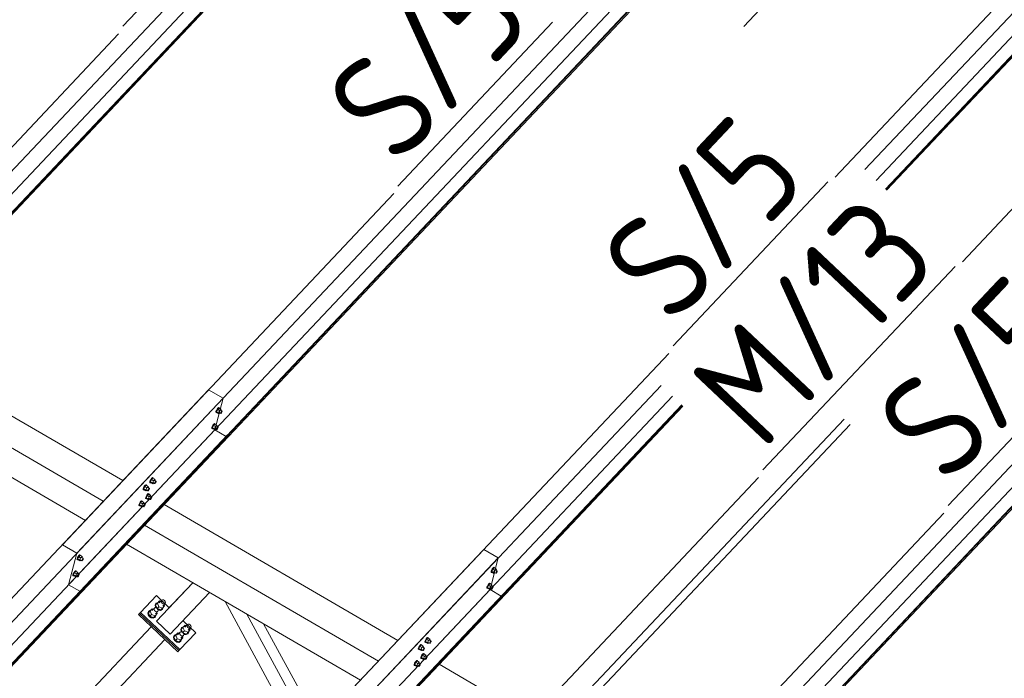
# Model space of a CAD drawing. Header units: millimetres. Extents: x -681 to 506, y -45 to 794.
# Tile 206 of 256: x -125 to -79, y 586 to 617. Entities that reach past the tile are written whole.
import ezdxf

# ---------------------------------------------------------------- set-up
doc = ezdxf.new("R2010")
doc.units = ezdxf.units.MM
doc.header["$LTSCALE"] = 0.6
doc.linetypes.add('XKITLINE00', pattern=[0])
for name, color, linetype, lineweight in [('Bolt', 7, 'Continuous', 0), ('Part', 2, 'Continuous', 0), ('PartMark', 3, 'Continuous', 0)]:
    doc.layers.add(name, color=color, linetype=linetype, lineweight=lineweight)
doc.styles.add('ISOCPEUR', font='ISOCPEUR.TTF')

msp = doc.modelspace()

# ---------------------------------------------------------------- linework, layer by layer
at = {"layer": 'Bolt', "color": 3, "linetype": 'XKITLINE00', "lineweight": 0}
for p, q in [((-116.026, 598.76), (-116.047, 598.705)), ((-115.992, 598.82), (-116.026, 598.76)), ((-116.024, 598.691), (-116.003, 598.746)), ((-115.967, 598.803), (-116.018, 598.697)), ((-116.003, 598.746), (-115.969, 598.806)), ((-115.954, 598.868), (-115.992, 598.82)), ((-115.969, 598.806), (-115.931, 598.855)), ((-115.904, 598.87), (-115.967, 598.803)), ((-115.874, 598.749), (-115.967, 598.803)), ((-115.923, 598.893), (-115.954, 598.868)), ((-115.931, 598.855), (-115.899, 598.879)), ((-115.925, 598.643), (-115.874, 598.749)), ((-115.906, 598.887), (-115.923, 598.893)), ((-115.906, 598.887), (-115.883, 598.873)), ((-115.904, 598.87), (-115.811, 598.816)), ((-115.899, 598.879), (-115.883, 598.873)), ((-115.883, 598.873), (-115.884, 598.858)), ((-115.811, 598.816), (-115.874, 598.749)), ((-115.826, 598.765), (-115.751, 598.722)), ((-115.798, 598.777), (-115.811, 598.816)), ((-115.809, 598.755), (-115.798, 598.777)), ((-116.049, 598.669), (-116.047, 598.705)), ((-116.049, 598.669), (-116.026, 598.656)), ((-116.026, 598.656), (-116.024, 598.691)), ((-116.01, 598.649), (-116.026, 598.656)), ((-115.925, 598.643), (-116.018, 598.697)), ((-116.018, 598.697), (-116.005, 598.659)), ((-116, 598.656), (-116.01, 598.649)), ((-116.005, 598.659), (-115.912, 598.605)), ((-115.925, 598.643), (-115.912, 598.605)), ((-115.912, 598.605), (-115.876, 598.643)), ((-115.897, 598.656), (-115.823, 598.613)), ((-115.823, 598.613), (-115.822, 598.631)), ((-115.815, 598.61), (-115.823, 598.613)), ((-115.822, 598.631), (-115.811, 598.658)), ((-115.799, 598.622), (-115.815, 598.61)), ((-115.811, 598.658), (-115.794, 598.688)), ((-115.78, 598.646), (-115.799, 598.622)), ((-115.794, 598.688), (-115.775, 598.713)), ((-115.763, 598.676), (-115.78, 598.646)), ((-115.775, 598.713), (-115.76, 598.725)), ((-115.753, 598.704), (-115.763, 598.676)), ((-115.76, 598.725), (-115.751, 598.722)), ((-115.751, 598.722), (-115.753, 598.704)), ((-116.247, 597.914), (-116.244, 597.949)), ((-116.247, 597.914), (-116.224, 597.9)), ((-116.223, 598.004), (-116.244, 597.949)), ((-116.224, 597.9), (-116.221, 597.936)), ((-116.207, 597.894), (-116.224, 597.9)), ((-116.189, 598.064), (-116.223, 598.004)), ((-116.221, 597.936), (-116.2, 597.991)), ((-116.165, 598.047), (-116.215, 597.942)), ((-116.122, 597.888), (-116.215, 597.942)), ((-116.215, 597.942), (-116.202, 597.904)), ((-116.198, 597.901), (-116.207, 597.894)), ((-116.202, 597.904), (-116.109, 597.85)), ((-116.2, 597.991), (-116.166, 598.051)), ((-116.151, 598.113), (-116.189, 598.064)), ((-116.166, 598.051), (-116.128, 598.099)), ((-116.102, 598.114), (-116.165, 598.047)), ((-116.072, 597.993), (-116.165, 598.047)), ((-116.12, 598.137), (-116.151, 598.113)), ((-116.128, 598.099), (-116.097, 598.124)), ((-116.122, 597.888), (-116.072, 597.993)), ((-116.122, 597.888), (-116.109, 597.85)), ((-116.103, 598.131), (-116.12, 598.137)), ((-116.109, 597.85), (-116.073, 597.888)), ((-116.103, 598.131), (-116.08, 598.118)), ((-116.102, 598.114), (-116.009, 598.06)), ((-116.097, 598.124), (-116.08, 598.118)), ((-116.095, 597.9), (-116.021, 597.857)), ((-116.08, 598.118), (-116.081, 598.102)), ((-116.009, 598.06), (-116.072, 597.993)), ((-116.023, 598.009), (-115.949, 597.966)), ((-116.021, 597.857), (-116.019, 597.875)), ((-116.012, 597.854), (-116.021, 597.857)), ((-116.019, 597.875), (-116.009, 597.903)), ((-115.997, 597.866), (-116.012, 597.854)), ((-115.996, 598.022), (-116.009, 598.06)), ((-116.009, 597.903), (-115.992, 597.933)), ((-116.006, 598), (-115.996, 598.022)), ((-115.978, 597.891), (-115.997, 597.866)), ((-115.992, 597.933), (-115.973, 597.957)), ((-115.961, 597.921), (-115.978, 597.891)), ((-115.973, 597.957), (-115.957, 597.969)), ((-115.95, 597.948), (-115.961, 597.921)), ((-115.957, 597.969), (-115.949, 597.966)), ((-115.949, 597.966), (-115.95, 597.948)), ((-119.119, 595.507), (-119.153, 595.447)), ((-119.094, 595.49), (-119.145, 595.385)), ((-119.13, 595.434), (-119.096, 595.494)), ((-119.081, 595.556), (-119.119, 595.507)), ((-119.096, 595.494), (-119.058, 595.543)), ((-119.031, 595.557), (-119.094, 595.49)), ((-119.001, 595.436), (-119.094, 595.49)), ((-119.05, 595.581), (-119.081, 595.556)), ((-119.058, 595.543), (-119.026, 595.567)), ((-119.033, 595.574), (-119.05, 595.581)), ((-119.033, 595.574), (-119.01, 595.561)), ((-119.031, 595.557), (-118.938, 595.503)), ((-119.026, 595.567), (-119.01, 595.561)), ((-119.01, 595.561), (-119.011, 595.545)), ((-118.938, 595.503), (-119.001, 595.436)), ((-118.925, 595.465), (-118.938, 595.503)), ((-119.494, 595.021), (-119.491, 595.056)), ((-119.494, 595.021), (-119.47, 595.007)), ((-119.47, 595.111), (-119.491, 595.056)), ((-119.436, 595.171), (-119.47, 595.111)), ((-119.47, 595.007), (-119.468, 595.043)), ((-119.468, 595.043), (-119.447, 595.098)), ((-119.411, 595.154), (-119.462, 595.049)), ((-119.369, 594.995), (-119.462, 595.049)), ((-119.462, 595.049), (-119.449, 595.011)), ((-119.447, 595.098), (-119.413, 595.158)), ((-119.398, 595.22), (-119.436, 595.171)), ((-119.413, 595.158), (-119.375, 595.207)), ((-119.348, 595.221), (-119.411, 595.154)), ((-119.318, 595.1), (-119.411, 595.154)), ((-119.367, 595.245), (-119.398, 595.22)), ((-119.375, 595.207), (-119.343, 595.231)), ((-119.369, 594.995), (-119.318, 595.1)), ((-119.35, 595.238), (-119.367, 595.245)), ((-119.35, 595.238), (-119.327, 595.225)), ((-119.348, 595.221), (-119.255, 595.167)), ((-119.343, 595.231), (-119.327, 595.225)), ((-119.327, 595.225), (-119.328, 595.21)), ((-119.255, 595.167), (-119.318, 595.1)), ((-119.27, 595.117), (-119.195, 595.073)), ((-119.242, 595.129), (-119.255, 595.167)), ((-119.255, 595.01), (-119.238, 595.04)), ((-119.253, 595.107), (-119.242, 595.129)), ((-119.238, 595.04), (-119.219, 595.064)), ((-119.207, 595.028), (-119.224, 594.998)), ((-119.219, 595.064), (-119.204, 595.077)), ((-119.197, 595.056), (-119.207, 595.028)), ((-119.204, 595.077), (-119.195, 595.073)), ((-119.195, 595.073), (-119.197, 595.056)), ((-119.176, 595.357), (-119.174, 595.392)), ((-119.176, 595.357), (-119.153, 595.343)), ((-119.153, 595.447), (-119.174, 595.392)), ((-119.153, 595.343), (-119.151, 595.379)), ((-119.137, 595.337), (-119.153, 595.343)), ((-119.151, 595.379), (-119.13, 595.434)), ((-119.052, 595.331), (-119.145, 595.385)), ((-119.145, 595.385), (-119.132, 595.347)), ((-119.127, 595.344), (-119.137, 595.337)), ((-119.132, 595.347), (-119.039, 595.293)), ((-119.052, 595.331), (-119.001, 595.436)), ((-119.052, 595.331), (-119.039, 595.293)), ((-119.039, 595.293), (-119.003, 595.331)), ((-119.024, 595.344), (-118.95, 595.3)), ((-118.953, 595.452), (-118.878, 595.409)), ((-118.95, 595.3), (-118.949, 595.318)), ((-118.942, 595.297), (-118.95, 595.3)), ((-118.949, 595.318), (-118.938, 595.346)), ((-118.926, 595.309), (-118.942, 595.297)), ((-118.938, 595.346), (-118.921, 595.376)), ((-118.936, 595.443), (-118.925, 595.465)), ((-118.907, 595.334), (-118.926, 595.309)), ((-118.921, 595.376), (-118.902, 595.4)), ((-118.89, 595.364), (-118.907, 595.334)), ((-118.902, 595.4), (-118.887, 595.412)), ((-118.88, 595.391), (-118.89, 595.364)), ((-118.887, 595.412), (-118.878, 595.409)), ((-118.878, 595.409), (-118.88, 595.391)), ((-119.454, 595.001), (-119.47, 595.007)), ((-119.444, 595.008), (-119.454, 595.001)), ((-119.449, 595.011), (-119.356, 594.957)), ((-119.374, 594.601), (-119.371, 594.637)), ((-119.374, 594.601), (-119.351, 594.588)), ((-119.35, 594.692), (-119.371, 594.637)), ((-119.369, 594.995), (-119.356, 594.957)), ((-119.356, 594.957), (-119.32, 594.995)), ((-119.351, 594.588), (-119.348, 594.623)), ((-119.334, 594.581), (-119.351, 594.588)), ((-119.316, 594.752), (-119.35, 594.692)), ((-119.348, 594.623), (-119.327, 594.678)), ((-119.292, 594.735), (-119.342, 594.629)), ((-119.249, 594.575), (-119.342, 594.629)), ((-119.342, 594.629), (-119.329, 594.591)), ((-119.341, 595.008), (-119.267, 594.965)), ((-119.325, 594.588), (-119.334, 594.581)), ((-119.329, 594.591), (-119.236, 594.537)), ((-119.327, 594.678), (-119.293, 594.738)), ((-119.279, 594.801), (-119.316, 594.752)), ((-119.293, 594.738), (-119.255, 594.787)), ((-119.229, 594.802), (-119.292, 594.735)), ((-119.199, 594.681), (-119.292, 594.735)), ((-119.247, 594.825), (-119.279, 594.801)), ((-119.267, 594.965), (-119.266, 594.982)), ((-119.259, 594.961), (-119.267, 594.965)), ((-119.266, 594.982), (-119.255, 595.01)), ((-119.243, 594.974), (-119.259, 594.961)), ((-119.255, 594.787), (-119.224, 594.812)), ((-119.249, 594.575), (-119.199, 594.681)), ((-119.249, 594.575), (-119.236, 594.537)), ((-119.23, 594.819), (-119.247, 594.825)), ((-119.224, 594.998), (-119.243, 594.974)), ((-119.236, 594.537), (-119.2, 594.575)), ((-119.23, 594.819), (-119.207, 594.805)), ((-119.229, 594.802), (-119.136, 594.748)), ((-119.224, 594.812), (-119.207, 594.805)), ((-119.222, 594.588), (-119.148, 594.545)), ((-119.207, 594.805), (-119.208, 594.79)), ((-119.136, 594.748), (-119.199, 594.681)), ((-119.15, 594.697), (-119.076, 594.654)), ((-119.148, 594.545), (-119.146, 594.563)), ((-119.146, 594.563), (-119.136, 594.59)), ((-119.124, 594.554), (-119.139, 594.542)), ((-119.123, 594.709), (-119.136, 594.748)), ((-119.136, 594.59), (-119.119, 594.62)), ((-119.134, 594.687), (-119.123, 594.709)), ((-119.105, 594.578), (-119.124, 594.554)), ((-119.119, 594.62), (-119.1, 594.645)), ((-119.088, 594.608), (-119.105, 594.578)), ((-119.1, 594.645), (-119.084, 594.657)), ((-119.077, 594.636), (-119.088, 594.608)), ((-119.084, 594.657), (-119.076, 594.654)), ((-119.076, 594.654), (-119.077, 594.636)), ((-119.691, 594.265), (-119.688, 594.301)), ((-119.691, 594.265), (-119.668, 594.252)), ((-119.667, 594.356), (-119.688, 594.301)), ((-119.668, 594.252), (-119.665, 594.287)), ((-119.651, 594.245), (-119.668, 594.252)), ((-119.633, 594.416), (-119.667, 594.356)), ((-119.665, 594.287), (-119.644, 594.342)), ((-119.609, 594.399), (-119.659, 594.294)), ((-119.566, 594.24), (-119.659, 594.294)), ((-119.659, 594.294), (-119.646, 594.255)), ((-119.642, 594.253), (-119.651, 594.245)), ((-119.646, 594.255), (-119.553, 594.201)), ((-119.644, 594.342), (-119.61, 594.402)), ((-119.596, 594.465), (-119.633, 594.416)), ((-119.61, 594.402), (-119.572, 594.451)), ((-119.546, 594.466), (-119.609, 594.399)), ((-119.516, 594.345), (-119.609, 594.399)), ((-119.564, 594.489), (-119.596, 594.465)), ((-119.572, 594.451), (-119.541, 594.476)), ((-119.566, 594.24), (-119.516, 594.345)), ((-119.566, 594.24), (-119.553, 594.201)), ((-119.547, 594.483), (-119.564, 594.489)), ((-119.553, 594.201), (-119.517, 594.24)), ((-119.547, 594.483), (-119.524, 594.469)), ((-119.546, 594.466), (-119.453, 594.412)), ((-119.541, 594.476), (-119.524, 594.469)), ((-119.539, 594.252), (-119.465, 594.209)), ((-119.524, 594.469), (-119.525, 594.454)), ((-119.453, 594.412), (-119.516, 594.345)), ((-119.467, 594.361), (-119.393, 594.318)), ((-119.465, 594.209), (-119.463, 594.227)), ((-119.456, 594.206), (-119.465, 594.209)), ((-119.463, 594.227), (-119.453, 594.254)), ((-119.441, 594.218), (-119.456, 594.206)), ((-119.44, 594.374), (-119.453, 594.412)), ((-119.453, 594.254), (-119.436, 594.284)), ((-119.451, 594.351), (-119.44, 594.374)), ((-119.422, 594.243), (-119.441, 594.218)), ((-119.436, 594.284), (-119.417, 594.309)), ((-119.405, 594.273), (-119.422, 594.243)), ((-119.417, 594.309), (-119.401, 594.321)), ((-119.394, 594.3), (-119.405, 594.273)), ((-119.401, 594.321), (-119.393, 594.318)), ((-119.393, 594.318), (-119.394, 594.3)), ((-119.139, 594.542), (-119.148, 594.545)), ((-122.597, 591.799), (-122.618, 591.744)), ((-122.563, 591.859), (-122.597, 591.799)), ((-122.595, 591.73), (-122.574, 591.786)), ((-122.538, 591.842), (-122.589, 591.737)), ((-122.574, 591.786), (-122.54, 591.846)), ((-122.525, 591.908), (-122.563, 591.859)), ((-122.54, 591.846), (-122.502, 591.894)), ((-122.475, 591.909), (-122.538, 591.842)), ((-122.446, 591.788), (-122.538, 591.842)), ((-122.494, 591.932), (-122.525, 591.908)), ((-122.502, 591.894), (-122.47, 591.919)), ((-122.496, 591.683), (-122.446, 591.788)), ((-122.477, 591.926), (-122.494, 591.932)), ((-122.477, 591.926), (-122.454, 591.912)), ((-122.475, 591.909), (-122.382, 591.855)), ((-122.47, 591.919), (-122.454, 591.912)), ((-122.454, 591.912), (-122.455, 591.897)), ((-122.382, 591.855), (-122.446, 591.788)), ((-122.397, 591.804), (-122.322, 591.761)), ((-122.369, 591.817), (-122.382, 591.855)), ((-122.38, 591.794), (-122.369, 591.817)), ((-122.346, 591.752), (-122.331, 591.764)), ((-122.331, 591.764), (-122.322, 591.761)), ((-122.322, 591.761), (-122.324, 591.743)), ((-122.621, 591.708), (-122.618, 591.744)), ((-122.621, 591.708), (-122.597, 591.695)), ((-122.597, 591.695), (-122.595, 591.73)), ((-122.581, 591.689), (-122.597, 591.695)), ((-122.496, 591.683), (-122.589, 591.737)), ((-122.589, 591.737), (-122.576, 591.698)), ((-122.571, 591.696), (-122.581, 591.689)), ((-122.576, 591.698), (-122.483, 591.644)), ((-122.496, 591.683), (-122.483, 591.644)), ((-122.483, 591.644), (-122.447, 591.683)), ((-122.469, 591.695), (-122.394, 591.652)), ((-122.394, 591.652), (-122.393, 591.67)), ((-122.386, 591.649), (-122.394, 591.652)), ((-122.393, 591.67), (-122.382, 591.698)), ((-122.37, 591.661), (-122.386, 591.649)), ((-122.382, 591.698), (-122.365, 591.728)), ((-122.351, 591.686), (-122.37, 591.661)), ((-122.365, 591.728), (-122.346, 591.752)), ((-122.334, 591.716), (-122.351, 591.686)), ((-122.324, 591.743), (-122.334, 591.716)), ((-102.946, 591.317), (-102.984, 591.268)), ((-102.96, 591.255), (-102.923, 591.304)), ((-102.896, 591.318), (-102.959, 591.251)), ((-102.915, 591.342), (-102.946, 591.317)), ((-102.923, 591.304), (-102.891, 591.328)), ((-102.898, 591.335), (-102.915, 591.342)), ((-102.898, 591.335), (-102.875, 591.322)), ((-102.896, 591.318), (-102.803, 591.264)), ((-102.891, 591.328), (-102.875, 591.322)), ((-102.875, 591.322), (-102.876, 591.307)), ((-122.818, 590.953), (-122.815, 590.988)), ((-122.818, 590.953), (-122.795, 590.939)), ((-122.794, 591.043), (-122.815, 590.988)), ((-122.795, 590.939), (-122.792, 590.975)), ((-122.778, 590.933), (-122.795, 590.939)), ((-122.76, 591.104), (-122.794, 591.043)), ((-122.792, 590.975), (-122.771, 591.03)), ((-122.736, 591.086), (-122.786, 590.981)), ((-122.693, 590.927), (-122.786, 590.981)), ((-122.786, 590.981), (-122.773, 590.943)), ((-122.769, 590.94), (-122.778, 590.933)), ((-122.773, 590.943), (-122.681, 590.889)), ((-122.771, 591.03), (-122.737, 591.09)), ((-122.723, 591.152), (-122.76, 591.104)), ((-122.737, 591.09), (-122.699, 591.139)), ((-122.673, 591.153), (-122.736, 591.086)), ((-122.643, 591.032), (-122.736, 591.086)), ((-122.691, 591.177), (-122.723, 591.152)), ((-122.699, 591.139), (-122.668, 591.163)), ((-122.693, 590.927), (-122.643, 591.032)), ((-122.693, 590.927), (-122.681, 590.889)), ((-122.675, 591.17), (-122.691, 591.177)), ((-122.681, 590.889), (-122.644, 590.927)), ((-122.675, 591.17), (-122.651, 591.157)), ((-122.673, 591.153), (-122.58, 591.099)), ((-122.668, 591.163), (-122.651, 591.157)), ((-122.666, 590.94), (-122.592, 590.897)), ((-122.651, 591.157), (-122.652, 591.142)), ((-122.58, 591.099), (-122.643, 591.032)), ((-122.594, 591.049), (-122.52, 591.005)), ((-122.592, 590.897), (-122.59, 590.914)), ((-122.583, 590.893), (-122.592, 590.897)), ((-122.59, 590.914), (-122.58, 590.942)), ((-122.568, 590.906), (-122.583, 590.893)), ((-122.567, 591.061), (-122.58, 591.099)), ((-122.58, 590.942), (-122.563, 590.972)), ((-122.578, 591.039), (-122.567, 591.061)), ((-122.549, 590.93), (-122.568, 590.906)), ((-122.563, 590.972), (-122.544, 590.996)), ((-122.532, 590.96), (-122.549, 590.93)), ((-122.544, 590.996), (-122.528, 591.009)), ((-122.521, 590.988), (-122.532, 590.96)), ((-122.528, 591.009), (-122.52, 591.005)), ((-122.52, 591.005), (-122.521, 590.988)), ((-103.041, 591.118), (-103.039, 591.153)), ((-103.041, 591.118), (-103.018, 591.104)), ((-103.018, 591.208), (-103.039, 591.153)), ((-102.984, 591.268), (-103.018, 591.208)), ((-103.018, 591.104), (-103.016, 591.14)), ((-103.002, 591.098), (-103.018, 591.104)), ((-103.016, 591.14), (-102.994, 591.195)), ((-102.959, 591.251), (-103.01, 591.146)), ((-102.917, 591.092), (-103.01, 591.146)), ((-103.01, 591.146), (-102.997, 591.108)), ((-102.992, 591.105), (-103.002, 591.098)), ((-102.997, 591.108), (-102.904, 591.054)), ((-102.994, 591.195), (-102.96, 591.255)), ((-102.866, 591.197), (-102.959, 591.251)), ((-102.917, 591.092), (-102.866, 591.197)), ((-102.917, 591.092), (-102.904, 591.054)), ((-102.904, 591.054), (-102.868, 591.092)), ((-102.889, 591.105), (-102.815, 591.062)), ((-102.803, 591.264), (-102.866, 591.197)), ((-102.818, 591.213), (-102.743, 591.17)), ((-102.815, 591.062), (-102.814, 591.079)), ((-102.807, 591.058), (-102.815, 591.062)), ((-102.814, 591.079), (-102.803, 591.107)), ((-102.791, 591.071), (-102.807, 591.058)), ((-102.79, 591.226), (-102.803, 591.264)), ((-102.803, 591.107), (-102.786, 591.137)), ((-102.801, 591.204), (-102.79, 591.226)), ((-102.772, 591.095), (-102.791, 591.071)), ((-102.786, 591.137), (-102.767, 591.161)), ((-102.755, 591.125), (-102.772, 591.095)), ((-102.767, 591.161), (-102.752, 591.174)), ((-102.745, 591.153), (-102.755, 591.125)), ((-102.752, 591.174), (-102.743, 591.17)), ((-102.743, 591.17), (-102.745, 591.153)), ((-103.239, 590.362), (-103.236, 590.398)), ((-103.215, 590.453), (-103.236, 590.398)), ((-103.216, 590.349), (-103.213, 590.384)), ((-103.181, 590.513), (-103.215, 590.453)), ((-103.213, 590.384), (-103.192, 590.439)), ((-103.157, 590.496), (-103.207, 590.391)), ((-103.114, 590.337), (-103.207, 590.391)), ((-103.207, 590.391), (-103.194, 590.352)), ((-103.192, 590.439), (-103.158, 590.499)), ((-103.143, 590.562), (-103.181, 590.513)), ((-103.158, 590.499), (-103.12, 590.548)), ((-103.094, 590.563), (-103.157, 590.496)), ((-103.064, 590.442), (-103.157, 590.496)), ((-103.112, 590.586), (-103.143, 590.562)), ((-103.12, 590.548), (-103.089, 590.573)), ((-103.114, 590.337), (-103.064, 590.442)), ((-103.095, 590.58), (-103.112, 590.586)), ((-103.095, 590.58), (-103.072, 590.566)), ((-103.094, 590.563), (-103.001, 590.509)), ((-103.089, 590.573), (-103.072, 590.566)), ((-103.072, 590.566), (-103.073, 590.551)), ((-103.001, 590.509), (-103.064, 590.442)), ((-103.015, 590.458), (-102.941, 590.415)), ((-102.988, 590.471), (-103.001, 590.509)), ((-103.001, 590.351), (-102.984, 590.381)), ((-102.998, 590.448), (-102.988, 590.471)), ((-102.984, 590.381), (-102.965, 590.406)), ((-102.953, 590.369), (-102.97, 590.339)), ((-102.965, 590.406), (-102.949, 590.418)), ((-102.942, 590.397), (-102.953, 590.369)), ((-102.949, 590.418), (-102.941, 590.415)), ((-102.941, 590.415), (-102.942, 590.397)), ((-103.239, 590.362), (-103.216, 590.349)), ((-103.199, 590.342), (-103.216, 590.349)), ((-103.19, 590.35), (-103.199, 590.342)), ((-103.194, 590.352), (-103.101, 590.298)), ((-103.114, 590.337), (-103.101, 590.298)), ((-103.101, 590.298), (-103.065, 590.337)), ((-103.087, 590.349), (-103.013, 590.306)), ((-103.013, 590.306), (-103.011, 590.324)), ((-103.004, 590.303), (-103.013, 590.306)), ((-103.011, 590.324), (-103.001, 590.351)), ((-102.988, 590.315), (-103.004, 590.303)), ((-102.97, 590.339), (-102.988, 590.315)), ((-118.96, 589.417), (-118.92, 589.437)), ((-118.892, 589.626), (-118.926, 589.55)), ((-118.926, 589.55), (-118.91, 589.457)), ((-118.92, 589.437), (-118.87, 589.431)), ((-118.911, 589.566), (-118.878, 589.642)), ((-118.895, 589.473), (-118.911, 589.566)), ((-118.91, 589.457), (-118.894, 589.434)), ((-118.899, 589.562), (-118.819, 589.647)), ((-118.834, 589.409), (-118.899, 589.562)), ((-118.863, 589.427), (-118.895, 589.473)), ((-118.892, 589.626), (-118.878, 589.642)), ((-118.878, 589.642), (-118.804, 589.679)), ((-118.821, 589.402), (-118.748, 589.479)), ((-118.719, 589.752), (-118.819, 589.647)), ((-118.819, 589.647), (-118.748, 589.479)), ((-118.804, 589.679), (-118.79, 589.678)), ((-118.748, 589.479), (-118.577, 589.418)), ((-118.729, 589.661), (-118.614, 589.783)), ((-118.662, 589.732), (-118.719, 589.752)), ((-118.632, 589.742), (-118.614, 589.783)), ((-118.624, 589.692), (-118.632, 589.742)), ((-118.591, 589.646), (-118.624, 589.692)), ((-118.614, 589.783), (-118.574, 589.803)), ((-118.543, 589.616), (-118.591, 589.646)), ((-118.545, 589.435), (-118.579, 589.359)), ((-118.577, 589.418), (-118.477, 589.524)), ((-118.574, 589.803), (-118.524, 589.798)), ((-118.567, 589.509), (-118.452, 589.631)), ((-118.548, 589.449), (-118.545, 589.435)), ((-118.492, 589.61), (-118.543, 589.616)), ((-118.524, 589.798), (-118.476, 589.768)), ((-118.477, 589.524), (-118.501, 589.579)), ((-118.452, 589.631), (-118.492, 589.61)), ((-118.476, 589.768), (-118.443, 589.722)), ((-118.434, 589.671), (-118.452, 589.631)), ((-118.443, 589.722), (-118.434, 589.671)), ((-119.238, 589.259), (-119.272, 589.184)), ((-119.272, 589.184), (-119.256, 589.091)), ((-119.257, 589.2), (-119.223, 589.275)), ((-119.241, 589.107), (-119.257, 589.2)), ((-119.256, 589.091), (-119.196, 589.005)), ((-119.245, 589.196), (-119.165, 589.28)), ((-119.174, 589.028), (-119.245, 589.196)), ((-119.181, 589.021), (-119.241, 589.107)), ((-119.238, 589.259), (-119.223, 589.275)), ((-119.223, 589.275), (-119.15, 589.313)), ((-119.196, 589.005), (-119.106, 588.95)), ((-119.092, 588.966), (-119.181, 589.021)), ((-119.094, 589.113), (-119.174, 589.028)), ((-119.174, 589.028), (-119.003, 588.967)), ((-119.065, 589.386), (-119.165, 589.28)), ((-119.165, 589.28), (-119.094, 589.113)), ((-119.15, 589.313), (-119.136, 589.311)), ((-119.094, 589.113), (-118.923, 589.051)), ((-119.075, 589.295), (-118.96, 589.417)), ((-119.008, 589.366), (-119.065, 589.386)), ((-119.013, 588.94), (-118.939, 588.977)), ((-119.003, 588.967), (-118.923, 589.051)), ((-118.924, 588.993), (-118.998, 588.955)), ((-118.978, 589.376), (-118.96, 589.417)), ((-118.969, 589.326), (-118.978, 589.376)), ((-118.937, 589.279), (-118.969, 589.326)), ((-118.939, 588.977), (-118.924, 588.993)), ((-118.889, 589.249), (-118.937, 589.279)), ((-118.891, 589.068), (-118.924, 588.993)), ((-118.923, 589.051), (-118.823, 589.157)), ((-118.913, 589.142), (-118.798, 589.264)), ((-118.893, 589.082), (-118.891, 589.068)), ((-118.838, 589.244), (-118.889, 589.249)), ((-118.87, 589.431), (-118.821, 589.401)), ((-118.823, 589.157), (-118.847, 589.213)), ((-118.798, 589.264), (-118.838, 589.244)), ((-118.821, 589.401), (-118.789, 589.355)), ((-118.813, 589.389), (-118.657, 589.333)), ((-118.78, 589.305), (-118.798, 589.264)), ((-118.793, 589.362), (-118.746, 589.332)), ((-118.789, 589.355), (-118.78, 589.305)), ((-118.785, 589.331), (-118.761, 589.316)), ((-118.761, 589.316), (-118.667, 589.306)), ((-118.652, 589.322), (-118.746, 589.332)), ((-118.667, 589.306), (-118.594, 589.343)), ((-118.657, 589.333), (-118.577, 589.418)), ((-118.579, 589.359), (-118.652, 589.322)), ((-118.594, 589.343), (-118.579, 589.359)), ((-119.106, 588.95), (-119.013, 588.94)), ((-118.998, 588.955), (-119.092, 588.966)), ((-117.687, 588.418), (-117.607, 588.502)), ((-117.666, 588.497), (-117.592, 588.535)), ((-117.508, 588.608), (-117.607, 588.502)), ((-117.607, 588.502), (-117.536, 588.335)), ((-117.592, 588.535), (-117.578, 588.533)), ((-117.517, 588.517), (-117.402, 588.639)), ((-117.45, 588.588), (-117.508, 588.608)), ((-117.42, 588.598), (-117.402, 588.639)), ((-117.412, 588.548), (-117.42, 588.598)), ((-117.379, 588.502), (-117.412, 588.548)), ((-117.402, 588.639), (-117.362, 588.659)), ((-117.331, 588.472), (-117.379, 588.502)), ((-117.362, 588.659), (-117.312, 588.654)), ((-117.312, 588.654), (-117.264, 588.624)), ((-117.264, 588.624), (-117.231, 588.577)), ((-117.223, 588.527), (-117.241, 588.486)), ((-117.231, 588.577), (-117.223, 588.527)), ((-118.026, 588.115), (-118.06, 588.04)), ((-118.06, 588.04), (-118.044, 587.947)), ((-118.045, 588.056), (-118.012, 588.131)), ((-118.029, 587.963), (-118.045, 588.056)), ((-118.033, 588.051), (-117.953, 588.136)), ((-117.962, 587.884), (-118.033, 588.051)), ((-118.026, 588.115), (-118.012, 588.131)), ((-118.012, 588.131), (-117.938, 588.169)), ((-117.853, 588.242), (-117.953, 588.136)), ((-117.953, 588.136), (-117.882, 587.969)), ((-117.938, 588.169), (-117.924, 588.167)), ((-117.863, 588.151), (-117.748, 588.273)), ((-117.796, 588.221), (-117.853, 588.242)), ((-117.766, 588.232), (-117.748, 588.273)), ((-117.758, 588.181), (-117.766, 588.232)), ((-117.725, 588.135), (-117.758, 588.181)), ((-117.748, 588.273), (-117.708, 588.293)), ((-117.677, 588.105), (-117.725, 588.135)), ((-117.681, 588.481), (-117.714, 588.406)), ((-117.714, 588.406), (-117.698, 588.313)), ((-117.708, 588.293), (-117.658, 588.287)), ((-117.701, 587.998), (-117.586, 588.12)), ((-117.699, 588.422), (-117.666, 588.497)), ((-117.683, 588.329), (-117.699, 588.422)), ((-117.698, 588.313), (-117.682, 588.29)), ((-117.622, 588.265), (-117.687, 588.418)), ((-117.651, 588.283), (-117.683, 588.329)), ((-117.681, 588.481), (-117.666, 588.497)), ((-117.626, 588.1), (-117.677, 588.105)), ((-117.658, 588.287), (-117.61, 588.257)), ((-117.611, 588.013), (-117.635, 588.069)), ((-117.586, 588.12), (-117.626, 588.1)), ((-117.61, 588.257), (-117.536, 588.335)), ((-117.61, 588.257), (-117.577, 588.211)), ((-117.601, 588.245), (-117.445, 588.189)), ((-117.568, 588.161), (-117.586, 588.12)), ((-117.582, 588.218), (-117.534, 588.188)), ((-117.577, 588.211), (-117.568, 588.161)), ((-117.573, 588.187), (-117.549, 588.172)), ((-117.549, 588.172), (-117.455, 588.162)), ((-117.536, 588.335), (-117.365, 588.274)), ((-117.44, 588.178), (-117.534, 588.188)), ((-117.455, 588.162), (-117.382, 588.199)), ((-117.445, 588.189), (-117.365, 588.274)), ((-117.367, 588.215), (-117.44, 588.178)), ((-117.382, 588.199), (-117.367, 588.215)), ((-117.333, 588.291), (-117.367, 588.215)), ((-117.365, 588.274), (-117.265, 588.379)), ((-117.355, 588.365), (-117.241, 588.486)), ((-117.336, 588.305), (-117.333, 588.291)), ((-117.28, 588.466), (-117.331, 588.472)), ((-117.265, 588.379), (-117.289, 588.435)), ((-117.241, 588.486), (-117.28, 588.466)), ((-118.044, 587.947), (-117.984, 587.861)), ((-117.969, 587.877), (-118.029, 587.963)), ((-117.984, 587.861), (-117.895, 587.806)), ((-117.88, 587.822), (-117.969, 587.877)), ((-117.882, 587.969), (-117.962, 587.884)), ((-117.962, 587.884), (-117.791, 587.823)), ((-117.895, 587.806), (-117.801, 587.795)), ((-117.882, 587.969), (-117.711, 587.907)), ((-117.786, 587.811), (-117.88, 587.822)), ((-117.801, 587.795), (-117.728, 587.833)), ((-117.791, 587.823), (-117.711, 587.907)), ((-117.713, 587.849), (-117.786, 587.811)), ((-117.728, 587.833), (-117.713, 587.849)), ((-117.679, 587.924), (-117.713, 587.849)), ((-117.711, 587.907), (-117.611, 588.013)), ((-117.682, 587.938), (-117.679, 587.924)), ((-106.428, 587.62), (-106.462, 587.56)), ((-106.403, 587.603), (-106.454, 587.498)), ((-106.439, 587.547), (-106.405, 587.607)), ((-106.39, 587.669), (-106.428, 587.62)), ((-106.405, 587.607), (-106.367, 587.655)), ((-106.34, 587.67), (-106.403, 587.603)), ((-106.31, 587.549), (-106.403, 587.603)), ((-106.359, 587.693), (-106.39, 587.669)), ((-106.367, 587.655), (-106.335, 587.68)), ((-106.342, 587.687), (-106.359, 587.693)), ((-106.342, 587.687), (-106.319, 587.674)), ((-106.34, 587.67), (-106.247, 587.616)), ((-106.335, 587.68), (-106.319, 587.674)), ((-106.319, 587.674), (-106.32, 587.658)), ((-106.247, 587.616), (-106.31, 587.549)), ((-106.234, 587.578), (-106.247, 587.616)), ((-106.245, 587.556), (-106.234, 587.578)), ((-106.168, 587.805), (-106.166, 587.841)), ((-106.168, 587.805), (-106.145, 587.792)), ((-106.145, 587.896), (-106.166, 587.841)), ((-106.111, 587.956), (-106.145, 587.896)), ((-106.145, 587.792), (-106.143, 587.827)), ((-106.129, 587.785), (-106.145, 587.792)), ((-106.143, 587.827), (-106.121, 587.882)), ((-106.086, 587.939), (-106.137, 587.834)), ((-106.044, 587.78), (-106.137, 587.834)), ((-106.137, 587.834), (-106.124, 587.795)), ((-106.119, 587.793), (-106.129, 587.785)), ((-106.124, 587.795), (-106.031, 587.741)), ((-106.121, 587.882), (-106.088, 587.942)), ((-106.073, 588.005), (-106.111, 587.956)), ((-106.088, 587.942), (-106.05, 587.991)), ((-106.023, 588.006), (-106.086, 587.939)), ((-105.993, 587.885), (-106.086, 587.939)), ((-106.042, 588.029), (-106.073, 588.005)), ((-106.05, 587.991), (-106.018, 588.016)), ((-106.044, 587.78), (-105.993, 587.885)), ((-106.044, 587.78), (-106.031, 587.741)), ((-106.025, 588.023), (-106.042, 588.029)), ((-106.031, 587.741), (-105.995, 587.78)), ((-106.025, 588.023), (-106.002, 588.009)), ((-106.023, 588.006), (-105.93, 587.952)), ((-106.018, 588.016), (-106.002, 588.009)), ((-106.016, 587.792), (-105.942, 587.749)), ((-106.002, 588.009), (-106.003, 587.994)), ((-105.93, 587.952), (-105.993, 587.885)), ((-105.945, 587.901), (-105.87, 587.858)), ((-105.942, 587.749), (-105.941, 587.767)), ((-105.934, 587.746), (-105.942, 587.749)), ((-105.941, 587.767), (-105.93, 587.794)), ((-105.918, 587.758), (-105.934, 587.746)), ((-105.917, 587.914), (-105.93, 587.952)), ((-105.93, 587.794), (-105.913, 587.824)), ((-105.928, 587.891), (-105.917, 587.914)), ((-105.899, 587.783), (-105.918, 587.758)), ((-105.913, 587.824), (-105.894, 587.849)), ((-105.882, 587.813), (-105.899, 587.783)), ((-105.894, 587.849), (-105.879, 587.861)), ((-105.872, 587.84), (-105.882, 587.813)), ((-105.879, 587.861), (-105.87, 587.858)), ((-105.87, 587.858), (-105.872, 587.84)), ((-106.485, 587.469), (-106.483, 587.505)), ((-106.485, 587.469), (-106.462, 587.456)), ((-106.462, 587.56), (-106.483, 587.505)), ((-106.462, 587.456), (-106.46, 587.492)), ((-106.446, 587.45), (-106.462, 587.456)), ((-106.46, 587.492), (-106.439, 587.547)), ((-106.361, 587.444), (-106.454, 587.498)), ((-106.454, 587.498), (-106.441, 587.46)), ((-106.436, 587.457), (-106.446, 587.45)), ((-106.441, 587.46), (-106.348, 587.406)), ((-106.342, 587.14), (-106.363, 587.085)), ((-106.361, 587.444), (-106.31, 587.549)), ((-106.361, 587.444), (-106.348, 587.406)), ((-106.348, 587.406), (-106.312, 587.444)), ((-106.308, 587.2), (-106.342, 587.14)), ((-106.34, 587.072), (-106.319, 587.127)), ((-106.284, 587.183), (-106.334, 587.078)), ((-106.333, 587.456), (-106.259, 587.413)), ((-106.319, 587.127), (-106.285, 587.187)), ((-106.27, 587.249), (-106.308, 587.2)), ((-106.285, 587.187), (-106.247, 587.236)), ((-106.221, 587.25), (-106.284, 587.183)), ((-106.191, 587.129), (-106.284, 587.183)), ((-106.239, 587.274), (-106.27, 587.249)), ((-106.262, 587.565), (-106.187, 587.522)), ((-106.259, 587.413), (-106.258, 587.431)), ((-106.251, 587.41), (-106.259, 587.413)), ((-106.258, 587.431), (-106.247, 587.459)), ((-106.235, 587.422), (-106.251, 587.41)), ((-106.247, 587.459), (-106.23, 587.489)), ((-106.247, 587.236), (-106.216, 587.26)), ((-106.241, 587.024), (-106.191, 587.129)), ((-106.222, 587.267), (-106.239, 587.274)), ((-106.216, 587.447), (-106.235, 587.422)), ((-106.23, 587.489), (-106.211, 587.513)), ((-106.222, 587.267), (-106.199, 587.254)), ((-106.221, 587.25), (-106.128, 587.196)), ((-106.199, 587.477), (-106.216, 587.447)), ((-106.216, 587.26), (-106.199, 587.254)), ((-106.211, 587.513), (-106.196, 587.525)), ((-106.199, 587.254), (-106.2, 587.239)), ((-106.189, 587.504), (-106.199, 587.477)), ((-106.196, 587.525), (-106.187, 587.522)), ((-106.128, 587.196), (-106.191, 587.129)), ((-106.187, 587.522), (-106.189, 587.504)), ((-106.142, 587.146), (-106.068, 587.102)), ((-106.115, 587.158), (-106.128, 587.196)), ((-106.125, 587.136), (-106.115, 587.158)), ((-106.092, 587.093), (-106.076, 587.106)), ((-106.076, 587.106), (-106.068, 587.102)), ((-106.683, 586.714), (-106.68, 586.749)), ((-106.683, 586.714), (-106.66, 586.7)), ((-106.659, 586.805), (-106.68, 586.749)), ((-106.66, 586.7), (-106.657, 586.736)), ((-106.643, 586.694), (-106.66, 586.7)), ((-106.625, 586.865), (-106.659, 586.805)), ((-106.657, 586.736), (-106.636, 586.791)), ((-106.601, 586.848), (-106.651, 586.742)), ((-106.558, 586.688), (-106.651, 586.742)), ((-106.651, 586.742), (-106.638, 586.704)), ((-106.634, 586.701), (-106.643, 586.694)), ((-106.638, 586.704), (-106.545, 586.65)), ((-106.636, 586.791), (-106.602, 586.851)), ((-106.587, 586.913), (-106.625, 586.865)), ((-106.602, 586.851), (-106.564, 586.9)), ((-106.538, 586.915), (-106.601, 586.848)), ((-106.508, 586.794), (-106.601, 586.848)), ((-106.556, 586.938), (-106.587, 586.913)), ((-106.564, 586.9), (-106.533, 586.924)), ((-106.558, 586.688), (-106.508, 586.794)), ((-106.558, 586.688), (-106.545, 586.65)), ((-106.539, 586.932), (-106.556, 586.938)), ((-106.545, 586.65), (-106.509, 586.688)), ((-106.539, 586.932), (-106.516, 586.918)), ((-106.538, 586.915), (-106.445, 586.861)), ((-106.533, 586.924), (-106.516, 586.918)), ((-106.531, 586.701), (-106.457, 586.658)), ((-106.516, 586.918), (-106.517, 586.903)), ((-106.445, 586.861), (-106.508, 586.794)), ((-106.459, 586.81), (-106.385, 586.767)), ((-106.457, 586.658), (-106.455, 586.676)), ((-106.448, 586.655), (-106.457, 586.658)), ((-106.455, 586.676), (-106.445, 586.703)), ((-106.433, 586.667), (-106.448, 586.655)), ((-106.432, 586.822), (-106.445, 586.861)), ((-106.445, 586.703), (-106.428, 586.733)), ((-106.442, 586.8), (-106.432, 586.822)), ((-106.414, 586.691), (-106.433, 586.667)), ((-106.428, 586.733), (-106.409, 586.758)), ((-106.397, 586.721), (-106.414, 586.691)), ((-106.409, 586.758), (-106.393, 586.77)), ((-106.386, 586.749), (-106.397, 586.721)), ((-106.393, 586.77), (-106.385, 586.767)), ((-106.385, 586.767), (-106.386, 586.749)), ((-106.366, 587.05), (-106.363, 587.085)), ((-106.366, 587.05), (-106.343, 587.036)), ((-106.343, 587.036), (-106.34, 587.072)), ((-106.326, 587.03), (-106.343, 587.036)), ((-106.241, 587.024), (-106.334, 587.078)), ((-106.334, 587.078), (-106.321, 587.04)), ((-106.317, 587.037), (-106.326, 587.03)), ((-106.321, 587.04), (-106.228, 586.986)), ((-106.241, 587.024), (-106.228, 586.986)), ((-106.228, 586.986), (-106.192, 587.024)), ((-106.214, 587.037), (-106.14, 586.994)), ((-106.14, 586.994), (-106.138, 587.011)), ((-106.131, 586.99), (-106.14, 586.994)), ((-106.138, 587.011), (-106.128, 587.039)), ((-106.116, 587.003), (-106.131, 586.99)), ((-106.128, 587.039), (-106.111, 587.069)), ((-106.097, 587.027), (-106.116, 587.003)), ((-106.111, 587.069), (-106.092, 587.093)), ((-106.08, 587.057), (-106.097, 587.027)), ((-106.069, 587.085), (-106.08, 587.057)), ((-106.068, 587.102), (-106.069, 587.085))]:
    msp.add_line(p, q, dxfattribs=at)
at = {"layer": 'Part', "color": 2, "linetype": 'XKITLINE00', "lineweight": 0}
for p, q in [((-135.631, 599.563), (-96.435, 641.083)), ((-96.826, 639.587), (-136.022, 598.067)), ((-96.224, 639.351), (-135.42, 597.831)), ((-96.206, 639.34), (-135.402, 597.82)), ((-135.431, 597.707), (-96.235, 639.227)), ((-122.623, 592.012), (-83.427, 633.532)), ((-83.818, 632.036), (-123.014, 590.516)), ((-122.423, 590.155), (-83.227, 631.675)), ((-83.216, 631.799), (-122.412, 590.28)), ((-83.197, 631.789), (-122.394, 590.269)), ((-71.106, 626.379), (-86.773, 609.784)), ((-85.369, 610.144), (-70.419, 625.98)), ((-70.81, 624.484), (-84.829, 609.634)), ((-70.208, 624.248), (-84.393, 609.222)), ((-70.189, 624.237), (-84.378, 609.208)), ((-84.337, 609.169), (-70.219, 624.124)), ((-91.092, 616.916), (-86.182, 622.114)), ((-96.607, 576.909), (-57.411, 618.429)), ((-57.802, 616.933), (-96.998, 575.413)), ((-69.978, 617.202), (-80.754, 605.787)), ((-120.652, 616.558), (-136.319, 599.962)), ((-96.407, 575.053), (-57.211, 616.573)), ((-57.2, 616.697), (-96.396, 575.177)), ((-57.181, 616.686), (-96.378, 575.166)), ((-107.644, 609.007), (-123.311, 592.411)), ((-131.512, 601.859), (-120.452, 595.439)), ((-94.635, 601.455), (-110.302, 584.86)), ((-132.434, 600.882), (-121.375, 594.462)), ((-133.283, 599.982), (-122.224, 593.562)), ((-116.394, 599.738), (-132.061, 583.142)), ((-116.394, 599.738), (-115.706, 599.339)), ((-109.615, 584.46), (-95.001, 599.941)), ((-154.902, 557.819), (-115.706, 599.339)), ((-115.706, 599.339), (-116.097, 597.843)), ((-94.461, 599.431), (-110.006, 582.964)), ((-109.415, 582.604), (-93.969, 598.966)), ((-94.025, 599.019), (-109.404, 582.728)), ((-94.01, 599.005), (-109.386, 582.718)), ((-86.337, 598.35), (-100.19, 583.676)), ((-116.097, 597.843), (-155.293, 556.323)), ((-115.564, 597.534), (-116.097, 597.843)), ((-99.856, 583.483), (-86.064, 598.092)), ((-154.703, 555.963), (-115.506, 597.483)), ((-115.495, 597.607), (-154.691, 556.087)), ((-115.477, 597.596), (-154.673, 556.076)), ((-115.506, 597.483), (-115.477, 597.596)), ((-115.477, 597.596), (-115.495, 597.607)), ((-90.386, 595.584), (-101.119, 584.215)), ((-118.504, 594.307), (-107.444, 587.887)), ((-81.627, 593.904), (-97.294, 577.308)), ((-119.426, 593.331), (-108.366, 586.91)), ((-123.311, 592.411), (-122.623, 592.012)), ((-120.275, 592.431), (-109.216, 586.011)), ((-122.623, 592.012), (-123.014, 590.516)), ((-103.386, 592.187), (-119.053, 575.591)), ((-117.648, 575.951), (-102.698, 591.787)), ((-103.386, 592.187), (-102.698, 591.787)), ((-102.698, 591.787), (-103.089, 590.292)), ((-123.014, 590.516), (-122.481, 590.207)), ((-118.864, 588.79), (-117.143, 590.613)), ((-118.403, 589.279), (-117.143, 590.613)), ((-122.394, 590.269), (-122.423, 590.155)), ((-122.412, 590.28), (-122.394, 590.269)), ((-118.864, 590.003), (-119.614, 589.21)), ((-118.864, 590.003), (-118.258, 589.431)), ((-116.353, 590.154), (-118.217, 588.18)), ((-103.089, 590.292), (-117.108, 575.441)), ((-102.487, 590.055), (-116.672, 575.029)), ((-102.469, 590.045), (-116.657, 575.015)), ((-116.616, 574.976), (-102.498, 589.931)), ((-102.556, 589.982), (-103.089, 590.292)), ((-102.498, 589.931), (-102.469, 590.045)), ((-102.469, 590.045), (-102.487, 590.055)), ((-111.997, 583.065), (-115.62, 589.729)), ((-119.664, 589.157), (-119.714, 589.104)), ((-119.714, 589.104), (-117.856, 587.349)), ((-119.614, 589.21), (-119.664, 589.157)), ((-119.664, 589.157), (-117.806, 587.402)), ((-119.664, 589.157), (-117.806, 587.402)), ((-119.614, 589.21), (-117.756, 587.455)), ((-111.55, 583.538), (-114.592, 589.132)), ((-124.265, 583.071), (-119.108, 588.532)), ((-123.804, 583.56), (-119.108, 588.532)), ((-118.217, 588.18), (-118.864, 588.79)), ((-117.612, 588.821), (-117.006, 588.249)), ((-111.204, 583.905), (-113.795, 588.67)), ((-117.756, 587.455), (-117.006, 588.249)), ((-123.371, 582.723), (-118.461, 587.922)), ((-117.806, 587.402), (-117.856, 587.349)), ((-117.806, 587.402), (-117.756, 587.455)), ((-105.496, 586.756), (-94.436, 580.336))]:
    msp.add_line(p, q, dxfattribs=at)
at = {"layer": 'PartMark', "color": 1, "linetype": 'XKITLINE00', "lineweight": 0}
for p, q in [((-120.45, 616.917), (-113.137, 624.664)), ((-107.442, 609.366), (-100.129, 617.113)), ((-94.434, 601.815), (-87.121, 609.561)), ((-90.184, 595.944), (-81.101, 605.565)), ((-81.426, 594.264), (-74.113, 602.01))]:
    msp.add_line(p, q, dxfattribs=at)

# ---------------------------------------------------------------- texts
at = {"layer": 'PartMark', "color": 1, "style": 'ISOCPEUR', "width": 0.85}
for s, p in [('S/5', (-107.466, 610.214)), ('S/5', (-94.458, 602.663)), ('M/13', (-90.209, 596.792)), ('S/5', (-81.45, 595.112))]:
    msp.add_text(s, height=5, rotation=46.6502, dxfattribs=at).set_placement(p)

doc.saveas('drawing.dxf')
